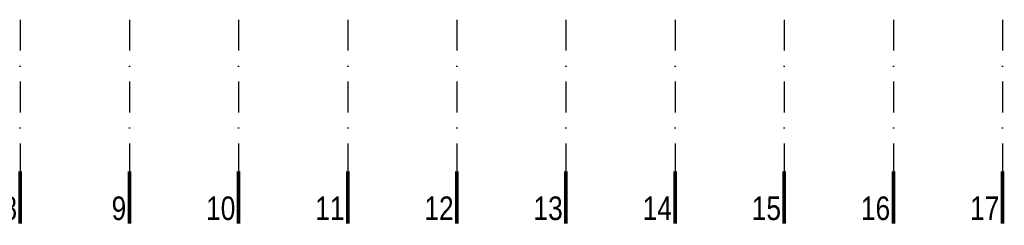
# Model space of a CAD drawing. Header units: millimetres. Extents: x 14495 to 271441, y -21035 to 2232.
# Tile 106 of 227: x 83849 to 85202, y -4199 to -3916. Entities that reach past the tile are written whole.
import ezdxf
from ezdxf.enums import TextEntityAlignment as Align

# ---------------------------------------------------------------- set-up
doc = ezdxf.new("R2010")
doc.units = ezdxf.units.MM
doc.linetypes.add('DASHDOT', pattern=[1, 0.5, -0.25, 0, -0.25])
doc.layers.add('A_OSIE', color=252, linetype='DASHDOT')
doc.styles.add('cent', font='swissel.ttf')

# ---------------------------------------------------------------- blocks, each defined once
blk = doc.blocks.new('OSS1')
at = {"linetype": 'Continuous', "const_width": 5}
blk.add_lwpolyline([(0, 0), (0, -71.6)], dxfattribs=at)
at = {"style": 'cent'}
blk.add_attdef('01', text='', height=32.4, dxfattribs=at).set_placement((-4.4, -34.4), align=Align.RIGHT)

msp = doc.modelspace()

# ---------------------------------------------------------------- linework, layer by layer
at = {"layer": 'A_OSIE', "ltscale": 85}
for p, q in [((83849.79, -3915.97), (83849.79, -4124.68)), ((83999.79, -3915.97), (83999.79, -4124.68)), ((84149.79, -3915.97), (84149.79, -4124.68)), ((84299.79, -3915.97), (84299.79, -4124.68)), ((84449.79, -3915.97), (84449.79, -4124.68)), ((84599.79, -3915.97), (84599.79, -4124.68)), ((84749.79, -3915.97), (84749.79, -4124.68)), ((84899.79, -3915.97), (84899.79, -4124.68)), ((85049.79, -3915.97), (85049.79, -4124.68)), ((85199.79, -3915.97), (85199.79, -4124.68))]:
    msp.add_line(p, q, dxfattribs=at)

# ---------------------------------------------------------------- block references
at = {"layer": 'A_OSIE'}
ref = msp.add_blockref('OSS1', (83849.79, -4124.68), dxfattribs=at)
ref.add_attrib('01', '8', dxfattribs={"layer": '0', "height": 32.4, "style": 'cent', "width": 0.8}).set_placement((83845.4, -4159.08), align=Align.TOP_RIGHT)
ref = msp.add_blockref('OSS1', (83999.79, -4124.68), dxfattribs=at)
ref.add_attrib('01', '9', dxfattribs={"layer": '0', "height": 32.4, "style": 'cent', "width": 0.8}).set_placement((83995.4, -4159.08), align=Align.TOP_RIGHT)
ref = msp.add_blockref('OSS1', (84149.79, -4124.68), dxfattribs=at)
ref.add_attrib('01', '10', dxfattribs={"layer": '0', "height": 32.4, "style": 'cent', "width": 0.8}).set_placement((84145.4, -4159.08), align=Align.TOP_RIGHT)
ref = msp.add_blockref('OSS1', (84299.79, -4124.68), dxfattribs=at)
ref.add_attrib('01', '11', dxfattribs={"layer": '0', "height": 32.4, "style": 'cent', "width": 0.8}).set_placement((84295.4, -4159.08), align=Align.TOP_RIGHT)
ref = msp.add_blockref('OSS1', (84449.79, -4124.68), dxfattribs=at)
ref.add_attrib('01', '12', dxfattribs={"layer": '0', "height": 32.4, "style": 'cent', "width": 0.8}).set_placement((84445.4, -4159.08), align=Align.TOP_RIGHT)
ref = msp.add_blockref('OSS1', (84599.79, -4124.68), dxfattribs=at)
ref.add_attrib('01', '13', dxfattribs={"layer": '0', "height": 32.4, "style": 'cent', "width": 0.8}).set_placement((84595.4, -4159.08), align=Align.TOP_RIGHT)
ref = msp.add_blockref('OSS1', (84749.79, -4124.68), dxfattribs=at)
ref.add_attrib('01', '14', dxfattribs={"layer": '0', "height": 32.4, "style": 'cent', "width": 0.8}).set_placement((84745.4, -4159.08), align=Align.TOP_RIGHT)
ref = msp.add_blockref('OSS1', (84899.79, -4124.68), dxfattribs=at)
ref.add_attrib('01', '15', dxfattribs={"layer": '0', "height": 32.4, "style": 'cent', "width": 0.8}).set_placement((84895.4, -4159.08), align=Align.TOP_RIGHT)
ref = msp.add_blockref('OSS1', (85049.79, -4124.68), dxfattribs=at)
ref.add_attrib('01', '16', dxfattribs={"layer": '0', "height": 32.4, "style": 'cent', "width": 0.8}).set_placement((85045.4, -4159.08), align=Align.TOP_RIGHT)
ref = msp.add_blockref('OSS1', (85199.79, -4124.68), dxfattribs=at)
ref.add_attrib('01', '17', dxfattribs={"layer": '0', "height": 32.4, "style": 'cent', "width": 0.8}).set_placement((85195.4, -4159.08), align=Align.TOP_RIGHT)

doc.saveas('drawing.dxf')
